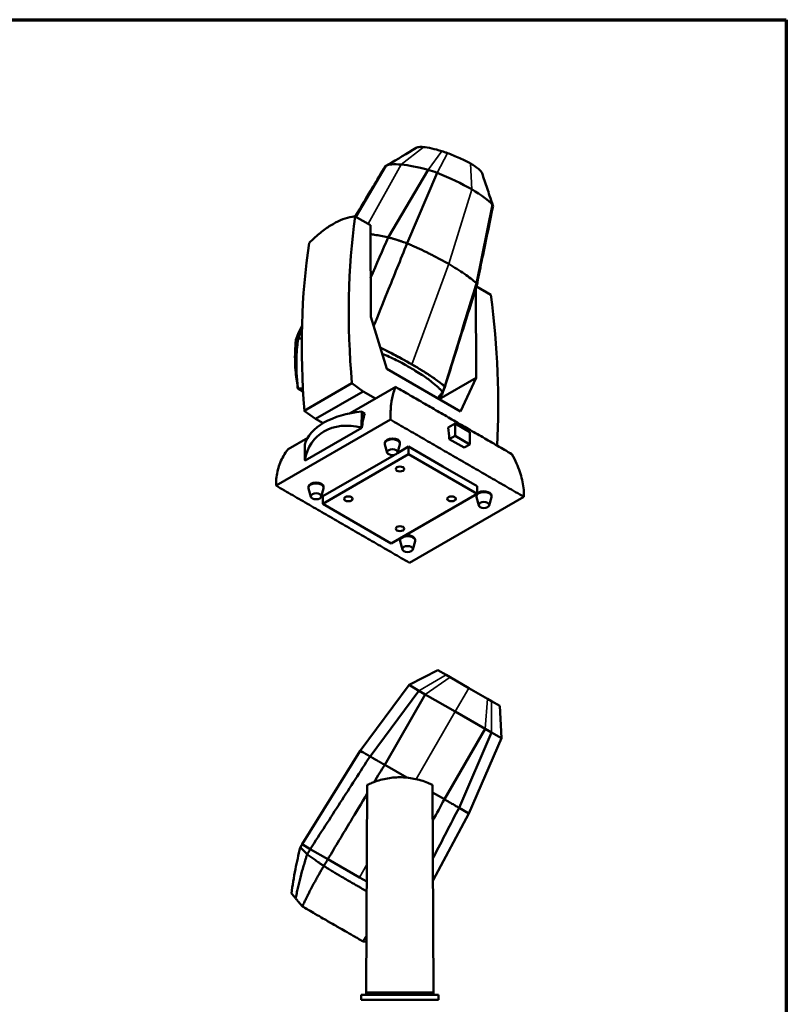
# Model space of a CAD drawing. Header units: millimetres. Extents: x 20 to 2980, y 20 to 2980.
# Tile 7 of 7: x 1653 to 2980, y 1275 to 2980. Entities that reach past the tile are written whole.
import ezdxf

# ---------------------------------------------------------------- set-up
doc = ezdxf.new("R2010")
doc.units = ezdxf.units.MM
for name, color, linetype, lineweight in [('Border (ISO)', 7, 'Continuous', 70), ('Visible (ISO)', 7, 'Continuous', 50), ('Visible Narrow (ISO)', 7, 'Continuous', 35)]:
    doc.layers.add(name, color=color, linetype=linetype, lineweight=lineweight)

# ---------------------------------------------------------------- blocks, each defined once
blk = doc.blocks.new('Borders Chauvet')
at = {"layer": 'Border (ISO)'}
for p, q in [((20, 2980), (2980, 2980)), ((2980, 2980), (2980, 20))]:
    blk.add_line(p, q, dxfattribs=at)

msp = doc.modelspace()

# ---------------------------------------------------------------- linework, layer by layer
at = {"layer": 'Visible (ISO)'}
for p, q in [((2286.5, 2726.7), (2290.8, 2729.2)), ((2286.5, 2726.7), (2234.6, 2638.7)), ((2359.9, 2720.1), (2290.5, 2603)), ((2375.5, 2714.9), (2323.5, 2592.7)), ((2443.6, 2523.3), (2471.1, 2659.7)), ((2260, 2624.1), (2233.7, 2639.2)), ((2260.7, 2465.1), (2260, 2624.1)), ((2442.3, 2514), (2443, 2359.8)), ((2468.6, 2503.6), (2443.6, 2518.1)), ((2288.4, 2375.3), (2260.7, 2465.1)), ((2130.9, 2425.3), (2135, 2435.9)), ((2416.1, 2301.6), (2288.4, 2375.3)), ((2379.1, 2322.9), (2443, 2359.8)), ((2443, 2359.8), (2416.1, 2301.6)), ((2145.6, 2302.8), (2228.1, 2350.4)), ((2303.9, 2343.9), (2224.9, 2298.3)), ((2228.1, 2350.4), (2247.7, 2336.1)), ((2384.3, 2331.8), (2388.5, 2342.4)), ((2165.2, 2288.5), (2247.7, 2336.1)), ((2269.1, 2323.8), (2247.7, 2336.1)), ((2165.2, 2288.5), (2145.6, 2302.8)), ((2096.7, 2173), (2294.6, 2287.3)), ((2178, 2281.1), (2165.2, 2288.5)), ((2244.8, 2273.7), (2244.9, 2301.1)), ((2244.9, 2301.1), (2250.2, 2298.1)), ((2245.3, 2273.1), (2147, 2216.3)), ((2245.3, 2273.1), (2244.8, 2273.7)), ((2394.7, 2273.7), (2406.6, 2280.6)), ((2406.6, 2259.4), (2406.6, 2280.6)), ((2406.6, 2280.6), (2432.3, 2265.8)), ((2151.4, 2255.9), (2117.7, 2236.4)), ((2396.6, 2253.6), (2406.6, 2259.4)), ((2422.3, 2238.8), (2396.6, 2253.6)), ((2432.3, 2244.5), (2406.6, 2259.4)), ((2432.3, 2265.8), (2432.3, 2244.5)), ((2146.5, 2217), (2146.5, 2244.4)), ((2285, 2245.7), (2285, 2247.3)), ((2289.2, 2230.1), (2285.2, 2244.5)), ((2306.7, 2229.3), (2326.2, 2240.6)), ((2307.1, 2230.1), (2311.1, 2244.5)), ((2311.2, 2245.7), (2311.2, 2247.3)), ((2326.2, 2240.6), (2385.6, 2206.3)), ((2326.2, 2227.4), (2326.2, 2240.6)), ((2422.3, 2238.8), (2432.3, 2244.5)), ((2146.5, 2217), (2147, 2216.3)), ((2326.2, 2227.4), (2177.4, 2141.5)), ((2177.4, 2154.6), (2301.1, 2226)), ((2445, 2158.8), (2326.2, 2227.4)), ((2385.6, 2206.3), (2445, 2171.9)), ((2152.8, 2169.4), (2152.8, 2171)), ((2157, 2153.8), (2153, 2168.2)), ((2174.9, 2153.8), (2178.9, 2168.2)), ((2179, 2169.4), (2179, 2171)), ((2445, 2158.8), (2445, 2171.9)), ((2177.4, 2141.5), (2177.4, 2154.6)), ((2296.2, 2072.9), (2445, 2158.8)), ((2525.8, 2153.6), (2327.8, 2039.3)), ((2443.4, 2154.3), (2443.4, 2155.7)), ((2447.6, 2138.7), (2443.6, 2153.1)), ((2465.5, 2138.7), (2469.5, 2153.1)), ((2469.6, 2154.3), (2469.6, 2155.7)), ((2177.4, 2141.5), (2296.2, 2072.9)), ((2311.2, 2077.9), (2311.2, 2079.3)), ((2315.4, 2062.4), (2311.4, 2076.7)), ((2333.2, 2062.4), (2337.3, 2076.7)), ((2337.4, 2077.9), (2337.4, 2079.3)), ((2326.9, 1827.8), (2376.7, 1853.4)), ((2391.1, 1845.1), (2376.7, 1853.4)), ((2397.9, 1841.2), (2391.1, 1845.1)), ((2242.5, 1713.8), (2326.9, 1827.8)), ((2326.9, 1827.8), (2344, 1817.9)), ((2430.3, 1822.4), (2397.9, 1841.2)), ((2344, 1817.9), (2259.4, 1704.1)), ((2354.9, 1811.6), (2284.7, 1689.5)), ((2344, 1817.9), (2354.9, 1811.6)), ((2354.9, 1811.6), (2406.8, 1781.7)), ((2462.8, 1803.7), (2430.3, 1822.4)), ((2469.6, 1799.8), (2462.8, 1803.7)), ((2484, 1791.4), (2469.6, 1799.8)), ((2486.8, 1735.5), (2484, 1791.4)), ((2406.8, 1781.7), (2458.7, 1751.7)), ((2458.7, 1751.7), (2388, 1629.8)), ((2469.6, 1745.4), (2413.4, 1615.2)), ((2458.7, 1751.7), (2469.6, 1745.4)), ((2469.6, 1745.4), (2486.8, 1735.5)), ((2430.2, 1605.4), (2486.8, 1735.5)), ((2141.8, 1551.9), (2242.5, 1713.8)), ((2284.7, 1689.5), (2323.1, 1667.3)), ((2254.6, 1654.6), (2252.8, 1295)), ((2369.4, 1295), (2367.5, 1654.6)), ((2367.6, 1641.6), (2388, 1629.8)), ((2368.4, 1489.7), (2430.2, 1605.4)), ((2413.4, 1615.2), (2430.2, 1605.4)), ((2156, 1543.7), (2141.8, 1551.9)), ((2186.4, 1526.2), (2156, 1543.7)), ((2241.1, 1494.6), (2186.4, 1526.2)), ((2253.8, 1487.3), (2241.1, 1494.6)), ((2252.7, 1291.3), (2244.2, 1291.3)), ((2244.2, 1291.3), (2244.2, 1282.3)), ((2377.9, 1282.3), (2244.2, 1282.3)), ((2252.7, 1291.3), (2252.8, 1295)), ((2252.7, 1291.3), (2369.4, 1291.3)), ((2252.8, 1295), (2369.4, 1295)), ((2369.4, 1295), (2369.4, 1291.3)), ((2377.9, 1291.3), (2369.4, 1291.3)), ((2377.9, 1282.3), (2377.9, 1291.3))]:
    msp.add_line(p, q, dxfattribs=at)
for centre, major_axis, ratio, start_param, end_param in [((2393.8, 2729.6), (-55.7, 21.6), 0.211325, 0.186916, 0.186921), ((2410.1, 2673.2), (-127.5, 49.5), 0.211325, 5.650471, 6.104014), ((2410.3, 2673.2), (-127.5, 49.5), 0.211325, 5.198528, 5.651888), ((2314.5, 2714.6), (-28.9, 11.2), 0.211325, 6.104014, 6.247328), ((2371.3, 2709.5), (-28.9, 11.2), 0.211325, 4.649698, 5.198528), ((2358.6, 2693.1), (-117, 45.4), 0.211325, 4.08102, 4.649698), ((2358.5, 2693.1), (117, -45.4), 0.211325, 0.369658, 0.938734), ((2443.3, 2667.9), (28.9, -11.2), 0.211325, 0.035247, 0.369658), ((3228.4, 1887.6), (-716.8, 1228.6), 0.574319, 0.628667, 0.882245), ((3147, 1840.6), (705.6, -1235.1), 0.580366, 3.775496, 4.029075), ((1475.5, 2899.6), (716.8, -1228.6), 0.574319, 0.715586, 0.936947), ((2270.2, 2383.5), (-135.2, 52.4), 0.211325, 6.081866, 6.284317), ((2253.3, 2394.9), (135.2, -52.4), 0.211325, 6.282053, 6.37113), ((2262.9, 2233.9), (-117.8, 0.1), 0.577909, 4.866426, 6.129553), ((2262.8, 2154.9), (-94.5, 103.9), 0.676446, 5.504957, 6.768085), ((2362.6, 2192.6), (83.3, -144.2), 0.57735, 3.623897, 3.832665), ((2106.6, 2061.6), (205.6, 356.2), 0.57735, 5.570945, 5.634499), ((2298.1, 2245.7), (-13.1, 0), 0.57735, 2.981815, 6.442963), ((2298.1, 2247.3), (13.1, 0), 0.577908, 0.000485, 3.142077), ((2165.9, 2169.4), (-13.1, 0), 0.57735, 2.981815, 6.442963), ((2165.9, 2171), (13.1, 0), 0.577908, 0.000485, 3.142077), ((2456.5, 2154.3), (-13.1, 0), 0.57735, 2.981815, 6.442963), ((2456.5, 2155.7), (13.1, 0), 0.577908, 2.770027, 3.142077), ((2456.5, 2155.7), (13.1, 0), 0.577908, 0.000485, 2.642506), ((2324.3, 2077.9), (-13.1, 0), 0.57735, 2.981815, 6.442963), ((2324.3, 2079.3), (13.1, 0), 0.577908, 2.770027, 3.142077), ((2324.3, 2079.3), (13.1, 0), 0.577908, 0.000485, 1.943331)]:
    msp.add_ellipse(centre, major_axis=major_axis, ratio=ratio, start_param=start_param, end_param=end_param, dxfattribs=at)
for centre, major_axis in [((2298.1, 2231), (-9.03, 0)), ((2311.2, 2201.8), (-7.45, 0)), ((2165.9, 2154.6), (-9.03, 0)), ((2221.8, 2150.2), (-7.45, 0)), ((2400.6, 2150.2), (-7.45, 0)), ((2456.5, 2139.5), (-9.03, 0)), ((2311.2, 2098.5), (-7.45, 0)), ((2324.3, 2063.2), (-9.03, 0))]:
    msp.add_ellipse(centre, major_axis=major_axis, ratio=0.57735, dxfattribs=at)
for points in [[(2290.8, 2729.2), (2307.1, 2738.6), (2323.3, 2748.2), (2339.3, 2758.2)], [(2453.2, 2714.4), (2453.2, 2714.3), (2453.3, 2714.2), (2453.3, 2714.2)], [(2290.5, 2603), (2281.4, 2581.5), (2270.4, 2556), (2260.4, 2532.9)], [(2135.2, 2436.4), (2137.3, 2441), (2139.5, 2445.6), (2141.6, 2450.2)], [(2141.5, 2444), (2141, 2442.9), (2140.4, 2441.7), (2139.9, 2440.6)], [(2141.4, 2440.6), (2140.9, 2440.6), (2140.4, 2440.6), (2139.9, 2440.6)], [(2141.4, 2440.6), (2140.8, 2440.6), (2140.3, 2440.6), (2140, 2440.6)], [(2134.6, 2341.1), (2134.6, 2340.9), (2134.7, 2340.8), (2134.7, 2340.7)], [(2134.7, 2340.7), (2137.6, 2339), (2140.5, 2337.3), (2143.4, 2335.7)], [(2134.7, 2340.7), (2134.7, 2340.7), (2134.7, 2340.7), (2134.7, 2340.7)], [(2388.3, 2341.9), (2388.7, 2342.9), (2389, 2343.9), (2388.9, 2345.1)], [(2382.8, 2329.1), (2381.4, 2327.2), (2380, 2325.2), (2378.5, 2323.2)], [(2284.7, 1689.5), (2279.1, 1680.3), (2273, 1670.2), (2266.7, 1659.8)], [(2388, 1629.8), (2381.8, 1618.3), (2374.9, 1605.7), (2367.8, 1592.9)], [(2138.6, 1546.2), (2139.6, 1548.1), (2140.7, 1550), (2141.8, 1551.9)], [(2142.2, 1444.3), (2142.2, 1444.2), (2142.3, 1444.2), (2142.3, 1444.2)], [(2247, 1383.8), (2246.9, 1383.8), (2246.9, 1383.8), (2246.8, 1383.9)]]:
    msp.add_open_spline(points, degree=3, dxfattribs=at)
for points, knots in [([(2351.8, 2759.4), (2347.6, 2759.8), (2344.3, 2759.7), (2340.8, 2758.9), (2340, 2758.6), (2339.3, 2758.2)], [0, 0, 0, 0, 2.013615, 2.013615, 2.940542, 2.940542, 2.940542, 2.940542]), ([(2383.7, 2752.2), (2377.5, 2754.2), (2371.6, 2755.8), (2360.7, 2758.3), (2355.9, 2759.1), (2351.8, 2759.4)], [0, 0, 0, 0, 2.015289, 2.015289, 4.043463, 4.043463, 4.043463, 4.043463]), ([(2393.4, 2748.9), (2391.8, 2749.5), (2390.2, 2750.1), (2386.9, 2751.2), (2385.3, 2751.7), (2383.7, 2752.2)], [0, 0, 0, 0, 0.525923, 0.525923, 1.051846, 1.051846, 1.051846, 1.051846]), ([(2433.5, 2730.8), (2428, 2733.9), (2421.6, 2737.2), (2407.2, 2743.7), (2399.9, 2746.6), (2393.4, 2748.9)], [0, 0, 0, 0, 2.323654, 2.323654, 4.910214, 4.910214, 4.910214, 4.910214]), ([(2453.2, 2714.4), (2452.4, 2716.4), (2450.3, 2718.9), (2443.2, 2724.8), (2438.4, 2727.9), (2433.5, 2730.8)], [0, 0, 0, 0, 2.326148, 2.326148, 4.915521, 4.915521, 4.915521, 4.915521]), ([(2233.8, 2639.2), (2244, 2656.3), (2254.2, 2673.3), (2271.5, 2702.2), (2278.6, 2714.1), (2285.7, 2726)], [3.841554, 3.841554, 3.841554, 3.841554, 10.000098, 10.000098, 14.295012, 14.295012, 14.295012, 14.295012]), ([(2453.3, 2714.2), (2454.7, 2709.8), (2456.2, 2705.5), (2460.5, 2692.5), (2463.5, 2683.8), (2468.3, 2669.5), (2470.2, 2663.8), (2472.2, 2658.1)], [0, 0, 0, 0, 1.369801, 1.369801, 4.192662, 4.192662, 6.037611, 6.037611, 6.037611, 6.037611]), ([(2472.3, 2656.9), (2465.6, 2624.8), (2459.1, 2592.8), (2449.7, 2547.2), (2446.9, 2533.5), (2444.1, 2519.8)], [0, 0, 0, 0, 10.000742, 10.000742, 14.28326, 14.28326, 14.28326, 14.28326]), ([(2233.7, 2639.2), (2232, 2639.1), (2230.2, 2639), (2223.3, 2637.9), (2217.8, 2636.5), (2206.7, 2632.2), (2200.9, 2629.4), (2189.7, 2622.9), (2183.8, 2619), (2171.9, 2609.9), (2165.9, 2604.8), (2158, 2597.2), (2155.9, 2595.2), (2153.9, 2593.1)], [32.57704, 32.57704, 32.57704, 32.57704, 33.414064, 33.414064, 35.797371, 35.797371, 38.180678, 38.180678, 40.563984, 40.563984, 42.947291, 42.947291, 43.784315, 43.784315, 43.784315, 43.784315]), ([(2260.1, 2608.6), (2262.4, 2608.3), (2264.8, 2607.9), (2274.3, 2606.3), (2281.8, 2604.9), (2290, 2603.1), (2290.2, 2603), (2290.5, 2603)], [-6.175992, -6.175992, -6.175992, -6.175992, -5.00162, -5.00162, -1.569046, -1.569046, -1.463152, -1.463152, -1.463152, -1.463152]), ([(2323.5, 2592.7), (2312.1, 2564.4), (2300.7, 2536.1), (2281.4, 2488.2), (2273.5, 2468.7), (2265.6, 2449.2)], [-19.1091, -19.1091, -19.1091, -19.1091, -9.566767, -9.566767, -2.990577, -2.990577, -2.990577, -2.990577]), ([(2290.5, 2603), (2290.8, 2602.9), (2291, 2602.9), (2291.3, 2602.8), (2292.3, 2602.5), (2293.2, 2602.3), (2294.1, 2602), (2294.3, 2602), (2294.5, 2601.9), (2294.7, 2601.9), (2295.8, 2601.6), (2297.1, 2601.2), (2298.4, 2600.8), (2298.5, 2600.8), (2298.6, 2600.8), (2298.7, 2600.8), (2298.7, 2600.7), (2298.8, 2600.7), (2298.9, 2600.7), (2299.1, 2600.6), (2299.2, 2600.6), (2299.4, 2600.6), (2299.7, 2600.5), (2300, 2600.4), (2300.3, 2600.3), (2300.9, 2600.1), (2301.6, 2599.9), (2302.2, 2599.7), (2303.5, 2599.3), (2304.8, 2598.9), (2306, 2598.6), (2307.6, 2598.1), (2309.2, 2597.6), (2310.9, 2597), (2311.7, 2596.7), (2312.5, 2596.5), (2313.3, 2596.2), (2314.1, 2596), (2314.8, 2595.7), (2315.5, 2595.5), (2316.8, 2595), (2318.1, 2594.6), (2319.4, 2594.1), (2320, 2593.9), (2320.7, 2593.7), (2321.4, 2593.4), (2322.1, 2593.2), (2322.8, 2592.9), (2323.5, 2592.7)], [-3.841465, -3.841465, -3.841465, -3.841465, -3.747993, -3.747993, -3.747993, -3.381168, -3.381168, -3.381168, -3.303399, -3.303399, -3.303399, -2.872173, -2.872173, -2.872173, -2.846573, -2.846573, -2.846573, -2.821064, -2.821064, -2.821064, -2.770281, -2.770281, -2.770281, -2.669421, -2.669421, -2.669421, -2.468724, -2.468724, -2.468724, -2.057413, -2.057413, -2.057413, -1.540021, -1.540021, -1.540021, -1.294689, -1.294689, -1.294689, -1.056347, -1.056347, -1.056347, -0.596821, -0.596821, -0.596821, -0.36685, -0.36685, -0.36685, -0.143661, -0.143661, -0.143661, -0.143661]), ([(2323.5, 2592.7), (2324, 2592.4), (2324.6, 2592.2), (2325.2, 2592), (2325.6, 2591.8), (2326, 2591.6), (2326.4, 2591.4), (2326.8, 2591.2), (2327, 2591.1), (2327.3, 2591), (2327.9, 2590.7), (2328.6, 2590.5), (2329.3, 2590.1), (2330.4, 2589.7), (2331.7, 2589.1), (2333.1, 2588.4), (2335.4, 2587.4), (2337.9, 2586.3), (2340.7, 2585), (2346, 2582.5), (2351.9, 2579.8), (2357.1, 2577.2), (2359.1, 2576.3), (2360.9, 2575.4), (2362.6, 2574.5), (2363.9, 2573.9), (2365.2, 2573.2), (2366.5, 2572.5), (2376.8, 2567.3), (2386.5, 2562.1), (2395.5, 2556.9)], [-8.562626, -8.562626, -8.562626, -8.562626, -8.381185, -8.381185, -8.381185, -8.233357, -8.233357, -8.233357, -8.062967, -8.062967, -8.062967, -7.735946, -7.735946, -7.735946, -7.219252, -7.219252, -7.219252, -6.391472, -6.391472, -6.391472, -4.763066, -4.763066, -4.763066, -4.167989, -4.167989, -4.167989, -3.694274, -3.694274, -3.694274, 0, 0, 0, 0]), ([(2443.6, 2523.3), (2443.3, 2523.6), (2443.1, 2523.8), (2437.4, 2529), (2430.6, 2534.3), (2414.7, 2545.4), (2405.6, 2551.1), (2395.5, 2556.9)], [2.572842, 2.572842, 2.572842, 2.572842, 3.04742, 3.04742, 12.276225, 12.276225, 21.478732, 21.478732, 21.478732, 21.478732]), ([(2444, 2519.4), (2434.3, 2488.5), (2424.6, 2457.6), (2406.1, 2398.8), (2397.3, 2370.7), (2388.6, 2342.8)], [0, 0, 0, 0, 10.000233, 10.000233, 19.114584, 19.114584, 19.114584, 19.114584]), ([(2443.6, 2523.3), (2434.5, 2493.7), (2425.4, 2464), (2407.2, 2404.6), (2398.1, 2374.9), (2388.9, 2345.1)], [0, 0, 0, 0, 9.528917, 9.528917, 19.083274, 19.083274, 19.083274, 19.083274]), ([(2444, 2519.4), (2444, 2519.4), (2444, 2519.5), (2444.1, 2519.6), (2444.1, 2519.8), (2444.2, 2520), (2444.2, 2520.2), (2444.2, 2520.4), (2444.2, 2520.5), (2444.2, 2520.6), (2444.2, 2520.7), (2444.2, 2520.8), (2444.2, 2521), (2444.2, 2521), (2444.2, 2521.1), (2444.2, 2521.1), (2444.2, 2521.3), (2444.1, 2521.6), (2444.1, 2521.8), (2444.1, 2521.8), (2444.1, 2521.9), (2444, 2522), (2444, 2522), (2444, 2522.1), (2444, 2522.1), (2444, 2522.2), (2444, 2522.2), (2444, 2522.2), (2444, 2522.3), (2443.9, 2522.3), (2443.9, 2522.4), (2443.9, 2522.5), (2443.9, 2522.6), (2443.8, 2522.7), (2443.8, 2522.9), (2443.7, 2523.1), (2443.6, 2523.3)], [0.8989635, 0.8989635, 0.8989635, 0.8989635, 0.9417957, 0.9417957, 0.9417957, 1.0693174, 1.0693174, 1.0693174, 1.13259, 1.13259, 1.13259, 1.196049, 1.196049, 1.196049, 1.2279699, 1.2279699, 1.2279699, 1.3251332, 1.3251332, 1.3251332, 1.3581864, 1.3581864, 1.3581864, 1.3916865, 1.3916865, 1.3916865, 1.4257143, 1.4257143, 1.4257143, 1.4603622, 1.4603622, 1.4603622, 1.5276821, 1.5276821, 1.5276821, 1.6214486, 1.6214486, 1.6214486, 1.6214486]), ([(2139.9, 2440.6), (2138.1, 2439.8), (2136.7, 2438.7), (2135.4, 2436.9), (2135, 2436.2), (2134.8, 2435.4)], [0, 0, 0, 0, 2.097856, 2.097856, 3.19689, 3.19689, 3.19689, 3.19689]), ([(2140, 2440.6), (2139.4, 2439.2), (2138.9, 2437.8), (2137.2, 2433.4), (2137, 2433), (2136.4, 2431.4), (2136.3, 2431), (2135.6, 2429.3), (2135.4, 2428.8), (2135.2, 2428.1)], [0.0000143, 0.0000143, 0.0000143, 0.0000143, 0.4559533, 0.4559533, 0.5196841, 0.5196841, 0.6666556, 0.6666556, 0.8813227, 0.8813227, 0.8813227, 0.8813227]), ([(2134.6, 2341.1), (2133.9, 2345), (2133.2, 2349.4), (2131.8, 2358.7), (2131.2, 2363.7), (2129.6, 2380.9), (2129.2, 2393.2), (2129.8, 2411.7), (2130.2, 2418.6), (2130.8, 2424.7)], [0, 0, 0, 0, 1.38416, 1.38416, 2.922394, 2.922394, 6.693264, 6.693264, 8.861207, 8.861207, 8.861207, 8.861207]), ([(2130.8, 2424.7), (2130.8, 2424.8), (2130.8, 2425), (2131, 2425.5), (2131.2, 2425.9), (2131.9, 2426.7), (2132.4, 2427), (2133.3, 2427.5), (2133.6, 2427.6), (2134.5, 2427.9), (2134.9, 2428.1), (2135.2, 2428.1)], [0.901488, 0.901488, 0.901488, 0.901488, 1.286562, 1.286562, 2.626808, 2.626808, 3.960647, 3.960647, 4.627399, 4.627399, 5.463915, 5.463915, 5.463915, 5.463915]), ([(2134.7, 2340.7), (2134.4, 2343.5), (2134.1, 2345.8), (2133.4, 2351.7), (2133.2, 2354.4), (2132.8, 2358.8), (2132.7, 2360.6), (2132.5, 2363.4), (2132.4, 2364.5), (2132.2, 2368.2), (2132, 2371), (2131.8, 2377.3), (2131.8, 2381), (2131.8, 2388.3), (2131.8, 2391.9), (2132.1, 2398.3), (2132.2, 2401), (2132.5, 2405.8), (2132.7, 2407.8), (2133, 2411.4), (2133.2, 2412.9), (2133.5, 2415.6), (2133.6, 2416.7), (2133.8, 2418.7), (2133.9, 2419.5), (2134.4, 2423.6), (2134.7, 2425.3), (2135.2, 2428.1)], [0.000595, 0.000595, 0.000595, 0.000595, 0.844652, 0.844652, 1.622101, 1.622101, 2.162838, 2.162838, 2.470799, 2.470799, 3.289947, 3.289947, 4.377751, 4.377751, 5.464259, 5.464259, 6.278488, 6.278488, 6.891425, 6.891425, 7.349094, 7.349094, 7.700824, 7.700824, 7.966871, 7.966871, 8.902368, 8.902368, 8.902368, 8.902368]), ([(2135.2, 2428.1), (2135.5, 2428.1), (2135.7, 2428.1), (2136.3, 2428.1), (2136.6, 2428.1), (2137.4, 2428), (2137.9, 2428), (2139, 2427.9), (2139.3, 2427.9), (2140.2, 2427.8), (2140.7, 2427.8), (2141.2, 2427.7)], [0.0003445, 0.0003445, 0.0003445, 0.0003445, 0.1674124, 0.1674124, 0.3318266, 0.3318266, 0.6284798, 0.6284798, 0.7676962, 0.7676962, 0.9277559, 0.9277559, 0.9277559, 0.9277559]), ([(2331.9, 2382.9), (2320.5, 2389.5), (2308.3, 2396.2), (2289.4, 2405.9), (2283.3, 2408.9), (2277.1, 2412)], [0, 0, 0, 0, 4.831852, 4.831852, 7.068019, 7.068019, 7.068019, 7.068019]), ([(2277.1, 2412), (2283, 2409.1), (2288.9, 2406.1), (2302.3, 2399.3), (2309.7, 2395.3), (2321.8, 2388.7), (2326.6, 2386), (2335.8, 2380.7), (2340.3, 2378), (2350.6, 2371.8), (2356.4, 2368.2), (2367.5, 2360.8), (2372.9, 2357.1), (2380, 2352), (2381.8, 2350.6), (2386.7, 2346.9), (2387.8, 2346), (2388.9, 2345.1)], [1.416958, 1.416958, 1.416958, 1.416958, 2.474998, 2.474998, 3.89469, 3.89469, 4.880332, 4.880332, 5.856222, 5.856222, 7.225778, 7.225778, 8.676153, 8.676153, 9.26333, 9.26333, 10.087223, 10.087223, 10.087223, 10.087223]), ([(2384.7, 2335.1), (2384.6, 2335.3), (2384.5, 2335.5), (2383.8, 2336.6), (2383.5, 2336.9), (2382.7, 2338), (2382.2, 2338.4), (2380.7, 2339.9), (2380.3, 2340.3), (2379.1, 2341.4), (2378.4, 2342.1), (2374.2, 2346), (2370.5, 2349.2), (2361.2, 2356.7), (2355.4, 2360.9), (2345.4, 2367.5), (2341.6, 2369.8), (2334.8, 2373.9), (2332.1, 2375.4), (2326.4, 2378.7), (2323.6, 2380.4), (2316.4, 2384.3), (2312.1, 2386.7), (2299.8, 2393), (2291.5, 2396.8), (2282.1, 2400.8), (2281.2, 2401.2), (2280.3, 2401.6)], [-2.885366, -2.885366, -2.885366, -2.885366, -2.793196, -2.793196, -2.742118, -2.742118, -2.622828, -2.622828, -2.58023, -2.58023, -2.514228, -2.514228, -2.225344, -2.225344, -1.824389, -1.824389, -1.593912, -1.593912, -1.420112, -1.420112, -1.247236, -1.247236, -1.026319, -1.026319, -0.623843, -0.623843, -0.58225, -0.58225, -0.58225, -0.58225]), ([(2388.9, 2345.1), (2381.5, 2351), (2373, 2357.2), (2353.9, 2369.9), (2343.3, 2376.4), (2331.9, 2382.9)], [0, 0, 0, 0, 4.833509, 4.833509, 9.66988, 9.66988, 9.66988, 9.66988]), ([(2143.1, 2341.6), (2142, 2341.6), (2141, 2341.5), (2136.8, 2341.1), (2136.5, 2340.9), (2134.7, 2340.7)], [-1.635259, -1.635259, -1.635259, -1.635259, -1.257731, -1.257731, -0.000595, -0.000595, -0.000595, -0.000595]), ([(2294.6, 2287.3), (2294.6, 2288), (2294.6, 2288.7), (2294.6, 2298), (2295, 2306.3), (2296.8, 2321.5), (2298.2, 2328.4), (2301.2, 2337.9), (2302.4, 2341), (2303.9, 2343.9)], [-76.496863, -76.496863, -76.496863, -76.496863, -76.252501, -76.252501, -73.076362, -73.076362, -69.900222, -69.900222, -68.025483, -68.025483, -68.025483, -68.025483]), ([(2388.9, 2345.1), (2388.7, 2344.6), (2388.6, 2344.2), (2388.1, 2343), (2387.8, 2342.3), (2387.6, 2341.7), (2387.5, 2341.6), (2387.2, 2340.7), (2385.7, 2337), (2385.1, 2335.5)], [-2.307481, -2.307481, -2.307481, -2.307481, -1.75723, -1.75723, -1.159849, -1.159849, -0.496314, -0.496314, -0.000263, -0.000263, -0.000263, -0.000263]), ([(2376.1, 2324.6), (2376.5, 2325.1), (2376.9, 2325.6), (2378.6, 2327.5), (2379.7, 2328.8), (2382.3, 2332), (2383.3, 2333.2), (2384.7, 2335.1)], [4.079221, 4.079221, 4.079221, 4.079221, 4.19231, 4.19231, 4.5495539, 4.5495539, 4.8503855, 4.8503855, 4.8503855, 4.8503855]), ([(2385.1, 2335.5), (2385.1, 2335), (2385, 2334.5), (2384.8, 2333.5), (2384.7, 2333), (2384.2, 2331.5), (2383.8, 2330.6), (2383.1, 2329.5), (2383, 2329.3), (2382.8, 2329.1)], [0.000569, 0.000569, 0.000569, 0.000569, 0.616594, 0.616594, 1.288314, 1.288314, 2.630971, 2.630971, 2.937137, 2.937137, 2.937137, 2.937137]), ([(2385.1, 2335.5), (2385.1, 2335.4), (2385, 2335.4), (2384.9, 2335.2), (2384.8, 2335.2), (2384.7, 2335.1)], [-0.07101345, -0.07101345, -0.07101345, -0.07101345, -0.03592125, -0.03592125, 0, 0, 0, 0]), ([(2117.7, 2236.4), (2114.6, 2232.6), (2111.8, 2228.5), (2105.2, 2216.9), (2101.9, 2209), (2097.7, 2192.3), (2096.7, 2183.7), (2096.6, 2174.4), (2096.6, 2173.7), (2096.7, 2173)], [-33.639419, -33.639419, -33.639419, -33.639419, -31.76468, -31.76468, -28.58854, -28.58854, -25.412401, -25.412401, -25.168039, -25.168039, -25.168039, -25.168039]), ([(2505, 2227.6), (2508, 2222.3), (2510.7, 2216.8), (2517.3, 2201.9), (2520.5, 2192.3), (2524.8, 2173.6), (2525.8, 2164.5), (2525.8, 2155.1), (2525.8, 2154.4), (2525.8, 2153.6)], [-84.441224, -84.441224, -84.441224, -84.441224, -82.597122, -82.597122, -79.420979, -79.420979, -76.244835, -76.244835, -75.968702, -75.968702, -75.968702, -75.968702]), ([(2259.4, 1704.1), (2259.1, 1704.3), (2258.8, 1704.4), (2258.6, 1704.6), (2258.2, 1704.8), (2257.8, 1705), (2257.5, 1705.2), (2257, 1705.5), (2256.5, 1705.7), (2256.1, 1706), (2255.7, 1706.2), (2255.3, 1706.5), (2254.8, 1706.7), (2254.5, 1706.9), (2254.2, 1707.1), (2253.9, 1707.3), (2252.4, 1708.1), (2251, 1708.9), (2249.8, 1709.6), (2248.6, 1710.3), (2247.5, 1711), (2246.6, 1711.5), (2243.8, 1713.1), (2242.5, 1713.8), (2242.5, 1713.8)], [2.724392, 2.724392, 2.724392, 2.724392, 3.104252, 3.104252, 3.104252, 3.709045, 3.709045, 3.709045, 4.693698, 4.693698, 4.693698, 5.603289, 5.603289, 5.603289, 6.225801, 6.225801, 6.225801, 9.346761, 9.346761, 9.346761, 12.570996, 12.570996, 12.570996, 22.484187, 22.484187, 22.484187, 22.484187]), ([(2156, 1543.7), (2173.2, 1570.5), (2190.5, 1597.3), (2225, 1650.7), (2242.2, 1677.4), (2259.4, 1704.1)], [0, 0, 0, 0, 9.56706, 9.56706, 19.108645, 19.108645, 19.108645, 19.108645]), ([(2259.4, 1704.1), (2259.8, 1703.8), (2260.2, 1703.6), (2260.6, 1703.4), (2260.7, 1703.3), (2260.7, 1703.3), (2260.7, 1703.3), (2261, 1703.1), (2261.3, 1703), (2261.5, 1702.8), (2261.7, 1702.8), (2261.8, 1702.7), (2261.9, 1702.6), (2262, 1702.6), (2262.1, 1702.5), (2262.2, 1702.5), (2262.4, 1702.3), (2262.7, 1702.2), (2263.1, 1702), (2263.6, 1701.7), (2264.2, 1701.3), (2264.8, 1701), (2264.9, 1700.9), (2265.1, 1700.8), (2265.3, 1700.7), (2265.9, 1700.3), (2266.6, 1699.9), (2267.4, 1699.5), (2268.1, 1699.1), (2268.8, 1698.7), (2269.5, 1698.2), (2269.9, 1698), (2270.2, 1697.8), (2270.6, 1697.6), (2271, 1697.4), (2271.3, 1697.2), (2271.7, 1697), (2271.7, 1697), (2271.7, 1697), (2271.7, 1697), (2271.7, 1697), (2271.7, 1697), (2271.8, 1696.9), (2271.8, 1696.9), (2271.8, 1696.9), (2271.8, 1696.9), (2271.9, 1696.9), (2271.9, 1696.9), (2271.9, 1696.8), (2272, 1696.8), (2272.1, 1696.7), (2272.2, 1696.7), (2272.4, 1696.6), (2272.5, 1696.5), (2272.7, 1696.4), (2272.9, 1696.3), (2273, 1696.2), (2273.2, 1696.1), (2273.4, 1696), (2273.5, 1695.9), (2273.7, 1695.8), (2274, 1695.6), (2274.3, 1695.5), (2274.7, 1695.3), (2274.8, 1695.2), (2274.8, 1695.2), (2274.9, 1695.1), (2275, 1695.1), (2275.1, 1695), (2275.2, 1695), (2275.3, 1694.9), (2275.4, 1694.9), (2275.4, 1694.8), (2275.5, 1694.8), (2275.5, 1694.8), (2275.6, 1694.7), (2275.6, 1694.7), (2275.7, 1694.7), (2275.7, 1694.7), (2276.1, 1694.5), (2276.4, 1694.3), (2276.8, 1694.1), (2277.1, 1693.9), (2277.4, 1693.7), (2277.8, 1693.5), (2277.8, 1693.4), (2277.9, 1693.4), (2278, 1693.3), (2278.3, 1693.2), (2278.5, 1693), (2278.8, 1692.9), (2279.2, 1692.7), (2279.5, 1692.5), (2279.9, 1692.2), (2280.1, 1692.1), (2280.3, 1692), (2280.4, 1691.9), (2280.5, 1691.9), (2280.5, 1691.9), (2280.6, 1691.9), (2280.6, 1691.8), (2280.7, 1691.8), (2280.7, 1691.8), (2280.7, 1691.8), (2280.8, 1691.7), (2280.8, 1691.7), (2280.8, 1691.7), (2280.9, 1691.7), (2280.9, 1691.7), (2280.9, 1691.7), (2280.9, 1691.7), (2280.9, 1691.7), (2280.9, 1691.7), (2280.9, 1691.6), (2280.9, 1691.6), (2280.9, 1691.6), (2280.9, 1691.6), (2281, 1691.6), (2281.1, 1691.5), (2281.3, 1691.5), (2281.4, 1691.4), (2281.6, 1691.3), (2281.8, 1691.1), (2282, 1691), (2282.4, 1690.8), (2282.8, 1690.6), (2283.2, 1690.4), (2283.5, 1690.1), (2283.9, 1689.9), (2284.3, 1689.7), (2284.4, 1689.6), (2284.6, 1689.6), (2284.7, 1689.5)], [-1.621445, -1.621445, -1.621445, -1.621445, -1.531783, -1.531783, -1.531783, -1.527679, -1.527679, -1.527679, -1.460281, -1.460281, -1.460281, -1.425703, -1.425703, -1.425703, -1.391745, -1.391745, -1.391745, -1.325324, -1.325324, -1.325324, -1.228327, -1.228327, -1.228327, -1.196449, -1.196449, -1.196449, -1.069801, -1.069801, -1.069801, -0.942159, -0.942159, -0.942159, -0.876909, -0.876909, -0.876909, -0.809973, -0.809973, -0.809973, -0.808162, -0.808162, -0.808162, -0.806296, -0.806296, -0.806296, -0.802562, -0.802562, -0.802562, -0.795082, -0.795082, -0.795082, -0.780075, -0.780075, -0.780075, -0.74988, -0.74988, -0.74988, -0.719471, -0.719471, -0.719471, -0.68888, -0.68888, -0.68888, -0.627287, -0.627287, -0.627287, -0.611829, -0.611829, -0.611829, -0.596356, -0.596356, -0.596356, -0.580874, -0.580874, -0.580874, -0.57313, -0.57313, -0.57313, -0.565386, -0.565386, -0.565386, -0.50348, -0.50348, -0.50348, -0.44187, -0.44187, -0.44187, -0.426548, -0.426548, -0.426548, -0.380843, -0.380843, -0.380843, -0.320661, -0.320661, -0.320661, -0.290958, -0.290958, -0.290958, -0.283578, -0.283578, -0.283578, -0.276215, -0.276215, -0.276215, -0.268872, -0.268872, -0.268872, -0.265208, -0.265208, -0.265208, -0.263377, -0.263377, -0.263377, -0.262462, -0.262462, -0.262462, -0.261548, -0.261548, -0.261548, -0.232451, -0.232451, -0.232451, -0.203688, -0.203688, -0.203688, -0.147221, -0.147221, -0.147221, -0.092258, -0.092258, -0.092258, -0.067143, -0.067143, -0.067143, -0.067143]), ([(2367.5, 1654.6), (2364.9, 1655.9), (2362.2, 1657.1), (2351.7, 1661.5), (2343.6, 1663.9), (2327.2, 1667.1), (2319, 1667.9), (2303.1, 1667.9), (2294.9, 1667.1), (2278.6, 1663.9), (2270.5, 1661.5), (2260, 1657.1), (2257.3, 1655.9), (2254.6, 1654.6)], [32.57704, 32.57704, 32.57704, 32.57704, 33.414064, 33.414064, 35.797371, 35.797371, 38.180678, 38.180678, 40.563984, 40.563984, 42.947291, 42.947291, 43.784315, 43.784315, 43.784315, 43.784315]), ([(2254.6, 1639.7), (2244.3, 1622.6), (2234.2, 1605.9), (2212.9, 1570.5), (2199.3, 1547.8), (2186.4, 1526.2)], [5.30288, 5.30288, 5.30288, 5.30288, 10.566303, 10.566303, 18.87669, 18.87669, 18.87669, 18.87669]), ([(2388, 1629.8), (2388.3, 1629.7), (2388.5, 1629.5), (2388.8, 1629.4), (2389.7, 1628.8), (2390.5, 1628.4), (2391.3, 1627.9), (2391.5, 1627.8), (2391.7, 1627.7), (2391.9, 1627.6), (2392.8, 1627), (2394, 1626.4), (2395.1, 1625.8), (2395.1, 1625.7), (2395.2, 1625.7), (2395.3, 1625.6), (2395.3, 1625.6), (2395.4, 1625.6), (2395.4, 1625.5), (2395.6, 1625.5), (2395.7, 1625.4), (2395.8, 1625.3), (2396.1, 1625.2), (2396.4, 1625), (2396.6, 1624.9), (2397.1, 1624.6), (2397.7, 1624.3), (2398.2, 1624), (2399.2, 1623.4), (2400.2, 1622.8), (2401.2, 1622.2), (2402.4, 1621.5), (2403.6, 1620.8), (2404.8, 1620.1), (2405.4, 1619.8), (2406, 1619.4), (2406.6, 1619.1), (2407.1, 1618.8), (2407.6, 1618.5), (2408.1, 1618.2), (2409, 1617.7), (2409.9, 1617.2), (2410.7, 1616.7), (2411.2, 1616.5), (2411.6, 1616.2), (2412, 1616), (2412.5, 1615.7), (2412.9, 1615.4), (2413.4, 1615.2)], [-3.841465, -3.841465, -3.841465, -3.841465, -3.747993, -3.747993, -3.747993, -3.381168, -3.381168, -3.381168, -3.303399, -3.303399, -3.303399, -2.872173, -2.872173, -2.872173, -2.846573, -2.846573, -2.846573, -2.821064, -2.821064, -2.821064, -2.770281, -2.770281, -2.770281, -2.669421, -2.669421, -2.669421, -2.468724, -2.468724, -2.468724, -2.057413, -2.057413, -2.057413, -1.540021, -1.540021, -1.540021, -1.294689, -1.294689, -1.294689, -1.056347, -1.056347, -1.056347, -0.596821, -0.596821, -0.596821, -0.36685, -0.36685, -0.36685, -0.143661, -0.143661, -0.143661, -0.143661]), ([(2413.4, 1615.2), (2398.8, 1587), (2384.3, 1558.7), (2369.3, 1529.4), (2368.7, 1528.4), (2368.2, 1527.3)], [-19.1091, -19.1091, -19.1091, -19.1091, -9.566767, -9.566767, -9.209333, -9.209333, -9.209333, -9.209333]), ([(2123.5, 1466.5), (2125.1, 1480.6), (2127.4, 1494.7), (2132.6, 1521.2), (2135.4, 1533.8), (2138.6, 1546.2)], [0, 0, 0, 0, 4.268996, 4.268996, 8.110015, 8.110015, 8.110015, 8.110015]), ([(2138.6, 1546.2), (2138.6, 1546.2), (2138.7, 1546.1), (2139.1, 1545.8), (2139.5, 1545.5), (2141, 1544.2), (2142.4, 1542.9), (2145.2, 1540.1), (2146.3, 1538.9), (2147.7, 1537.5), (2148, 1537.3), (2148.3, 1536.9), (2148.4, 1536.8), (2149.1, 1536.1), (2149.4, 1535.9), (2149.8, 1535.2), (2149.9, 1535), (2150.3, 1534.3), (2150.3, 1534.2), (2150.3, 1534.1)], [-1.502645, -1.502645, -1.502645, -1.502645, -1.28981, -1.28981, -1.034445, -1.034445, -0.574582, -0.574582, -0.317623, -0.317623, -0.274286, -0.274286, -0.25319, -0.25319, -0.144669, -0.144669, -0.096902, -0.096902, 0, 0, 0, 0]), ([(2150.8, 1534.5), (2151.1, 1535.2), (2151.4, 1535.6), (2152.3, 1537.3), (2152.5, 1537.7), (2153.5, 1539.4), (2154.2, 1540.6), (2155.3, 1542.5), (2155.6, 1543), (2156, 1543.7)], [0.000032, 0.000032, 0.000032, 0.000032, 0.220494, 0.220494, 0.505209, 0.505209, 1.142547, 1.142547, 1.520695, 1.520695, 1.520695, 1.520695]), ([(2130.6, 1458.1), (2131, 1460.1), (2131.6, 1463.3), (2133, 1470), (2133.7, 1473.1), (2135.8, 1482.3), (2137.3, 1488.4), (2140.6, 1501.2), (2142.4, 1507.8), (2144.8, 1516.1), (2145.3, 1517.7), (2146.2, 1520.6), (2146.6, 1521.9), (2147.5, 1524.9), (2147.9, 1526.4), (2149.2, 1530.4), (2149.7, 1531.8), (2150.3, 1534.1)], [-11.720662, -11.720662, -11.720662, -11.720662, -9.99099, -9.99099, -8.586247, -8.586247, -5.796969, -5.796969, -2.880863, -2.880863, -2.155084, -2.155084, -1.597964, -1.597964, -0.73091, -0.73091, -0.000004, -0.000004, -0.000004, -0.000004]), ([(2150.3, 1534.1), (2150.4, 1534.2), (2150.5, 1534.2), (2150.6, 1534.4), (2150.7, 1534.5), (2150.8, 1534.5)], [0.00000653, 0.00000653, 0.00000653, 0.00000653, 0.03557424, 0.03557424, 0.0711976, 0.0711976, 0.0711976, 0.0711976]), ([(2150.8, 1534.5), (2152.1, 1533.7), (2153, 1532.9), (2155.1, 1531.4), (2156.2, 1530.5), (2159.6, 1528.1), (2162, 1526.4), (2166.8, 1523), (2169.2, 1521.3), (2173, 1518.7), (2174.3, 1517.8), (2177.2, 1515.9), (2178.5, 1515), (2179.5, 1514.3)], [0.000032, 0.000032, 0.000032, 0.000032, 0.616049, 0.616049, 1.286562, 1.286562, 2.626808, 2.626808, 3.960647, 3.960647, 4.627399, 4.627399, 5.463915, 5.463915, 5.463915, 5.463915]), ([(2186.4, 1526.2), (2185.6, 1524.9), (2184.8, 1523.5), (2182.4, 1519.4), (2182.2, 1518.9), (2181.3, 1517.4), (2181.1, 1517.1), (2180.2, 1515.4), (2179.9, 1515), (2179.5, 1514.3)], [0.0000143, 0.0000143, 0.0000143, 0.0000143, 0.4559533, 0.4559533, 0.5196841, 0.5196841, 0.6666556, 0.6666556, 0.8813227, 0.8813227, 0.8813227, 0.8813227]), ([(2142.3, 1444.2), (2143.2, 1446.5), (2144, 1448.2), (2146.2, 1452.8), (2147.3, 1454.9), (2148.9, 1458.3), (2149.6, 1459.8), (2150.7, 1462), (2151.1, 1462.8), (2152.6, 1465.8), (2153.7, 1467.9), (2156.3, 1473), (2157.8, 1475.9), (2160.9, 1481.7), (2162.5, 1484.7), (2165.3, 1489.8), (2166.5, 1492), (2168.7, 1495.9), (2169.6, 1497.6), (2171.3, 1500.5), (2172, 1501.7), (2173.3, 1504), (2173.9, 1504.9), (2174.8, 1506.5), (2175.2, 1507.2), (2177.2, 1510.6), (2178, 1512.1), (2179.5, 1514.3)], [0.000595, 0.000595, 0.000595, 0.000595, 0.844652, 0.844652, 1.622101, 1.622101, 2.162838, 2.162838, 2.470799, 2.470799, 3.289947, 3.289947, 4.377751, 4.377751, 5.464259, 5.464259, 6.278488, 6.278488, 6.891425, 6.891425, 7.349094, 7.349094, 7.700824, 7.700824, 7.966871, 7.966871, 8.902368, 8.902368, 8.902368, 8.902368]), ([(2179.5, 1514.3), (2180, 1514), (2180.5, 1513.8), (2181.5, 1513.2), (2181.9, 1512.9), (2183.3, 1512), (2184, 1511.5), (2185.8, 1510.4), (2186.5, 1510), (2189.7, 1508), (2192.2, 1506.5), (2199.9, 1501.8), (2205, 1498.7), (2213.4, 1493.7), (2216.6, 1491.9), (2220.3, 1489.7), (2220.6, 1489.5), (2224.5, 1487.3), (2227, 1485.9), (2231.4, 1483.4), (2232.2, 1482.9), (2235.9, 1480.8), (2237.1, 1480.2), (2241.8, 1477.4), (2243.5, 1476.4), (2247.3, 1474.1), (2250, 1472.6), (2253.7, 1470.5)], [0.000345, 0.000345, 0.000345, 0.000345, 0.167412, 0.167412, 0.331827, 0.331827, 0.62848, 0.62848, 0.767696, 0.767696, 1.284759, 1.284759, 2.312264, 2.312264, 2.954792, 2.954792, 3.02275, 3.02275, 3.688411, 3.688411, 3.877474, 3.877474, 4.614127, 4.614127, 5.102415, 5.102415, 5.392287, 5.392287, 5.392287, 5.392287]), ([(2130.6, 1458.1), (2130.3, 1458.4), (2129.9, 1458.8), (2129.4, 1459.5), (2129.2, 1459.7), (2128.5, 1460.6), (2127.8, 1461.4), (2126.8, 1462.5), (2125.7, 1463.8), (2124, 1465.9), (2123.7, 1466.3), (2123.5, 1466.5), (2123.5, 1466.5), (2123.5, 1466.5)], [-7.220943, -7.220943, -7.220943, -7.220943, -7.127572, -7.127572, -6.964557, -6.964557, -6.745412, -6.745412, -6.498137, -6.498137, -6.178376, -6.178376, -5.915091, -5.915091, -5.915091, -5.915091]), ([(2130.6, 1458.1), (2131.1, 1457.4), (2131.6, 1456.9), (2132.5, 1455.8), (2133, 1455.2), (2134.5, 1453.4), (2135.5, 1452.2), (2137.5, 1449.9), (2138.4, 1448.8), (2140.6, 1446.2), (2141.5, 1445), (2142.2, 1444.3)], [0.000001, 0.000001, 0.000001, 0.000001, 0.375577, 0.375577, 0.805019, 0.805019, 1.659093, 1.659093, 2.355406, 2.355406, 3.283086, 3.283086, 3.283086, 3.283086]), ([(2246.8, 1383.9), (2244.5, 1385.2), (2243.1, 1386), (2238.1, 1388.9), (2235.7, 1390.3), (2228.9, 1394.2), (2224.4, 1396.8), (2210.7, 1404.7), (2204.7, 1408.2), (2195.1, 1413.7), (2194.4, 1414.1), (2183, 1420.7), (2174.8, 1425.4), (2160.4, 1433.8), (2156.7, 1435.9), (2146.8, 1441.6), (2145.8, 1442.2), (2142.3, 1444.2)], [-20.735026, -20.735026, -20.735026, -20.735026, -18.848942, -18.848942, -17.552641, -17.552641, -15.105344, -15.105344, -10.203429, -10.203429, -4.042365, -4.042365, -1.963493, -1.963493, -1.257731, -1.257731, -0.000595, -0.000595, -0.000595, -0.000595]), ([(2253.3, 1393), (2252.5, 1391.9), (2251.8, 1390.8), (2249.6, 1387.5), (2248.4, 1385.8), (2246.8, 1383.9)], [-1.278028, -1.278028, -1.278028, -1.278028, -0.877212, -0.877212, -0.000539, -0.000539, -0.000539, -0.000539]), ([(2253.2, 1382.7), (2252.9, 1382.7), (2252.5, 1382.8), (2249.9, 1383.3), (2248.1, 1383.6), (2247, 1383.8)], [-0.4339232, -0.4339232, -0.4339232, -0.4339232, -0.3759957, -0.3759957, -0.000001, -0.000001, -0.000001, -0.000001])]:
    msp.add_open_spline(points, degree=3, knots=knots, dxfattribs=at)
for points, weights in [([(2303.9, 2343.9), (2404.4, 2285.8), (2505, 2227.6)], [1, 0.999999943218, 1]), ([(2525.8, 2153.6), (2410.2, 2220.5), (2294.6, 2287.3)], [1, 0.999999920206, 1]), ([(2096.7, 2173), (2212.2, 2106.2), (2327.8, 2039.3)], [1, 0.999999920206, 1])]:
    msp.add_rational_spline(points, weights, degree=2, dxfattribs=at)
at = {"layer": 'Visible Narrow (ISO)'}
for p, q in [((2313.5, 2729), (2351.8, 2759.4)), ((2359.9, 2720.1), (2383.7, 2752.2)), ((2375.5, 2714.9), (2393.4, 2748.9)), ((2313.5, 2729), (2256.3, 2626.2)), ((2435.4, 2686.2), (2433.5, 2730.8)), ((2471.1, 2659.7), (2453.2, 2714.4)), ((2395.5, 2556.9), (2435.4, 2686.2)), ((2331.9, 2382.9), (2395.5, 2556.9)), ((2344, 1817.9), (2391.1, 1845.1)), ((2354.9, 1811.6), (2397.9, 1841.2)), ((2406.8, 1781.7), (2430.3, 1822.4)), ((2458.7, 1751.7), (2462.8, 1803.7)), ((2469.6, 1745.4), (2469.6, 1799.8)), ((2406.8, 1781.7), (2339.3, 1664.7)), ((2253.9, 1516.8), (2241.1, 1494.6))]:
    msp.add_line(p, q, dxfattribs=at)

# ---------------------------------------------------------------- block references
msp.add_blockref('Borders Chauvet', (0, 0))

doc.saveas('drawing.dxf')
